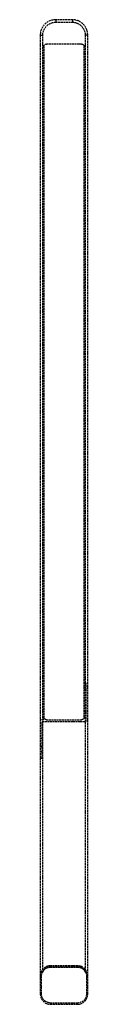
# Model space of a CAD drawing. Header units: millimetres. Extents: x 0 to 37, y -222 to 546.
import ezdxf

# ---------------------------------------------------------------- set-up
doc = ezdxf.new("R2010")
doc.units = ezdxf.units.MM
doc.header["$LTSCALE"] = 10
doc.linetypes.add('ALLCAD_Strich', pattern=[0.2, 0.15, -0.05])
doc.layers.add('BESCH_KONT_sich_schn_seit_2d', color=160, linetype='Continuous')

msp = doc.modelspace()

# ---------------------------------------------------------------- linework, layer by layer
at = {"layer": 'BESCH_KONT_sich_schn_seit_2d', "linetype": 'ALLCAD_Strich', "extrusion": (-1.09476e-47, 1, -2.22045e-16)}
for p, q in [((12, 546), (12, 544)), ((25, 546), (12, 546)), ((25, 546), (25, 544)), ((12, 544), (25, 544)), ((0, 534), (0, -200)), ((0, 534), (2, 534)), ((2, -194.71), (2, 534)), ((37, 534), (35, 534)), ((35, 534), (35, -194.71)), ((37, -200), (37, 534)), ((2.8, 525), (2.8, 2)), ((32.2, 527), (4.8, 527)), ((34.2, 2), (34.2, 525)), ((35.7, 28.5), (34.2, 28.5)), ((34.2, 23.62), (35.7, 23.62)), ((35.7, 23.62), (35.7, 28.5)), ((35.7, -1.5), (35.7, 23.62)), ((2.8, 0), (0, 0)), ((2.8, 2), (2.8, 0)), ((1.5, -25.12), (1.5, -1.5)), ((1.5, -1.5), (35.7, -1.5)), ((4.8, 0), (32.2, 0)), ((35.7, -1.49), (35.7, -1.49)), ((35.7, -1.49), (35.7, -1.49)), ((35.7, -1.49), (35.7, -1.49)), ((35.7, -1.5), (35.7, -1.49)), ((35.7, -1.49), (35.7, -1.49)), ((35.7, -1.49), (35.7, -1.49)), ((35.7, -1.49), (35.7, -1.49)), ((35.7, -1.49), (35.7, -1.49)), ((35.7, -1.49), (35.7, -1.49)), ((35.7, -1.49), (35.7, -1.49)), ((35.7, -1.49), (35.7, -1.49)), ((35.7, -1.5), (35.7, -1.5)), ((35.7, -1.5), (35.7, -1.5)), ((35.7, -1.5), (35.7, -1.5)), ((35.7, -1.5), (35.7, -1.5)), ((35.7, -1.5), (35.7, -1.5)), ((35.7, -1.5), (35.7, -1.5)), ((35.7, -1.5), (35.7, -1.5)), ((1.5, -14.75), (0, -14.75)), ((1.5, -21.25), (0, -21.25)), ((1.5, -25.12), (0, -25.12)), ((0, -30), (1.5, -30)), ((1.5, -30), (1.5, -25.12)), ((0.68, -196.78), (1.59, -197.18)), ((2, -194.71), (2.65, -195.28)), ((8, -192), (8, -193)), ((29, -192), (8, -192)), ((29, -192.87), (8, -192.87)), ((8, -193), (29, -193)), ((29, -192), (29, -193)), ((35, -194.71), (34.35, -195.28)), ((35.41, -197.18), (36.32, -196.78)), ((0, -200), (1, -200)), ((0, -200), (0, -214)), ((1, -214), (1, -200)), ((37, -200), (36, -200)), ((36, -200), (36, -214)), ((37, -214), (37, -200)), ((0, -214), (1, -214)), ((36, -214), (37, -214)), ((8, -222), (8, -221)), ((29, -221), (8, -221)), ((8, -222), (29, -222)), ((29, -222), (29, -221))]:
    msp.add_line(p, q, dxfattribs=at)
at = {"layer": 'BESCH_KONT_sich_schn_seit_2d', "linetype": 'ALLCAD_Strich'}
for centre, radius, start, end in [((12, 534), 12, 90, 180), ((25, 534), 12, 0, 90), ((8, -200), 8, 90, 180), ((8, -200), 7.13, 90, 138.59038), ((29, -200), 8, 0, 90), ((29, -200), 7.13, 41.40962, 90), ((8, -214), 8, 180, 270), ((29, -214), 8, 270, 360)]:
    msp.add_arc(centre, radius, start, end, dxfattribs=at)
at = {"layer": 'BESCH_KONT_sich_schn_seit_2d', "linetype": 'ALLCAD_Strich', "extrusion": (-2.22045e-16, -2.22045e-16, -1)}
for centre, radius, start, end in [((-12, 534), 10, 360, 90), ((-25, 534), 10, 90, 180), ((-4.8, 525), 2, 360, 90), ((-32.2, 525), 2, 90, 180), ((-4.8, 2), 2, 270, 0), ((-32.2, 2), 2, 180, 270), ((-8, -200), 7, 360, 90), ((-29, -200), 7, 90, 180), ((-8, -214), 7, 270, 0), ((-29, -214), 7, 180, 270)]:
    msp.add_arc(centre, radius, start, end, dxfattribs=at)
at = {"layer": 'BESCH_KONT_sich_schn_seit_2d', "linetype": 'ALLCAD_Strich'}
for points, knots in [([(2.65, -195.28), (2.43, -195.53), (2.25, -195.82), (1.91, -196.46), (1.75, -196.83), (1.59, -197.18)], [0.0791844, 0.0791844, 0.0791844, 0.0791844, 0.1794938, 0.1794938, 0.2961572, 0.2961572, 0.2961572, 0.2961572]), ([(35.41, -197.18), (35.35, -197.05), (35.29, -196.92), (35.08, -196.46), (34.93, -196.13), (34.63, -195.63), (34.5, -195.45), (34.35, -195.28)], [0.9599638, 0.9599638, 0.9599638, 0.9599638, 1.0029452, 1.0029452, 1.1103679, 1.1103679, 1.177507, 1.177507, 1.177507, 1.177507])]:
    msp.add_open_spline(points, degree=3, knots=knots, dxfattribs=at)

doc.saveas('drawing.dxf')
